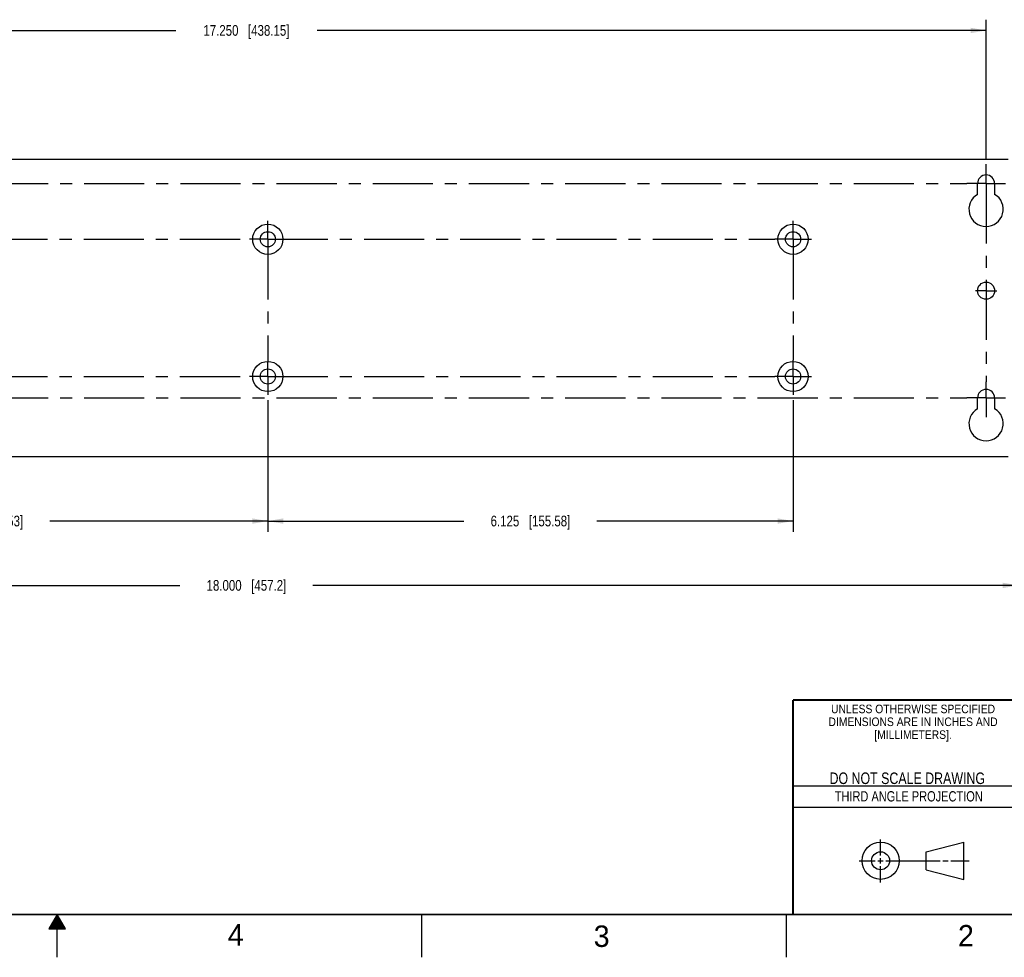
# Model space of a CAD drawing. Header units: inches. Extents: x 0 to 34, y 0 to 22.
# Tile 3 of 11: x 16.6 to 28, y 0 to 10.9. Entities that reach past the tile are written whole.
import ezdxf

# ---------------------------------------------------------------- set-up
doc = ezdxf.new("R2010")
doc.units = ezdxf.units.IN
doc.header["$LTSCALE"] = 1.87
doc.header["$MEASUREMENT"] = 0
doc.linetypes.add('CENTER', pattern=[0.6, 0.375, -0.075, 0.075, -0.075])
doc.layers.get('0').update_dxf_attribs({"linetype": 'CONTINUOUS'})
doc.layers.add('02___PRT_ALL_AXES', color=7, linetype='CONTINUOUS')
doc.layers.add('DIMENSIONS', color=7, linetype='CONTINUOUS')
doc.styles.get("Standard").update_dxf_attribs({"font": 'txt', "width": 0.8})
doc.styles.add('TEXTSTYLE_2', font='txt')
doc.styles.add('TEXTSTYLE_3', font='txt', dxfattribs={"width": 0.9})
doc.dimstyles.new('DIMSTYLE_1', dxfattribs={"dimtxt": 0.125, "dimasz": 0.18, "dimexe": 0.125, "dimexo": 0.0625, "dimgap": 0.0625, "dimtad": 0, "dimtih": 1, "dimtoh": 1, "dimdec": 3, "dimzin": 4, "dimdsep": 46, "dimtxsty": 'STANDARD', "dimblk": '_FILLED', "dimblk1": '_FILLED', "dimblk2": '_FILLED', "dimcen": 0.09, "dimadec": 0, "dimazin": 0, "dimtp": 0.01, "dimtm": 0.01, "dimtfac": 1, "dimtdec": 3, "dimtofl": 0, "dimtmove": 0, "dimatfit": 3, "dimldrblk": '_FILLED', "dimfxl": 1, "dimtolj": 1, "dimtzin": 4, "dimarcsym": 0})

# ---------------------------------------------------------------- blocks, each defined once
blk = doc.blocks.new('_FILLED')
at = {"color": 0, "linetype": 'BYBLOCK'}
blk.add_solid([(0, 0), (-1, 0.174), (-1, -0.174)], dxfattribs=at)
blk = doc.blocks.new('*D3')
at = {"layer": 'DIMENSIONS', "color": 2, "linetype": 'CONTINUOUS'}
for p, q in [((10.581, 9.309), (10.581, 10.931)), ((27.831, 9.309), (27.831, 10.931)), ((10.581, 10.806), (18.381, 10.806)), ((27.831, 10.806), (20.031, 10.806))]:
    blk.add_line(p, q, dxfattribs=at)
at = {"layer": 'DIMENSIONS', "color": 2, "linetype": 'CONTINUOUS', "xscale": 0.18, "yscale": 0.18, "zscale": 0.18, "rotation": 180}
blk.add_blockref('_FILLED', (10.581, 10.806), dxfattribs=at)
at = {"layer": 'DIMENSIONS', "color": 2, "linetype": 'CONTINUOUS', "xscale": 0.18, "yscale": 0.18, "zscale": 0.18}
blk.add_blockref('_FILLED', (27.831, 10.806), dxfattribs=at)
at = {"layer": 'DIMENSIONS', "color": 2, "linetype": 'CONTINUOUS', "insert": (19.206, 10.869), "char_height": 0.125, "width": 1.525, "attachment_point": 2, "line_spacing_factor": 0.9}
blk.add_mtext('17.250{\\Ftxt.shx;\\W1.000000;\\H0.125000; }[438.15]', dxfattribs=at)
blk = doc.blocks.new('*D5')
at = {"layer": 'DIMENSIONS', "color": 2, "linetype": 'CONTINUOUS'}
for p, q in [((12.82, 6.495), (12.82, 4.961)), ((19.455, 6.495), (19.455, 4.961)), ((12.82, 5.086), (15.363, 5.086)), ((19.455, 5.086), (16.913, 5.086))]:
    blk.add_line(p, q, dxfattribs=at)
at = {"layer": 'DIMENSIONS', "color": 2, "linetype": 'CONTINUOUS', "xscale": 0.18, "yscale": 0.18, "zscale": 0.18, "rotation": 180}
blk.add_blockref('_FILLED', (12.82, 5.086), dxfattribs=at)
at = {"layer": 'DIMENSIONS', "color": 2, "linetype": 'CONTINUOUS', "xscale": 0.18, "yscale": 0.18, "zscale": 0.18}
blk.add_blockref('_FILLED', (19.455, 5.086), dxfattribs=at)
at = {"layer": 'DIMENSIONS', "color": 2, "linetype": 'CONTINUOUS', "insert": (16.138, 5.149), "char_height": 0.125, "width": 1.425, "attachment_point": 2, "line_spacing_factor": 0.9}
blk.add_mtext('6.635{\\Ftxt.shx;\\W1.000000;\\H0.125000; }[168.53]', dxfattribs=at)
blk = doc.blocks.new('*D6')
at = {"layer": 'DIMENSIONS', "color": 2, "linetype": 'CONTINUOUS'}
for p, q in [((19.455, 6.495), (19.455, 4.961)), ((25.58, 6.495), (25.58, 4.961)), ((19.455, 5.086), (21.743, 5.086)), ((25.58, 5.086), (23.293, 5.086))]:
    blk.add_line(p, q, dxfattribs=at)
at = {"layer": 'DIMENSIONS', "color": 2, "linetype": 'CONTINUOUS', "xscale": 0.18, "yscale": 0.18, "zscale": 0.18, "rotation": 180}
blk.add_blockref('_FILLED', (19.455, 5.086), dxfattribs=at)
at = {"layer": 'DIMENSIONS', "color": 2, "linetype": 'CONTINUOUS', "xscale": 0.18, "yscale": 0.18, "zscale": 0.18}
blk.add_blockref('_FILLED', (25.58, 5.086), dxfattribs=at)
at = {"layer": 'DIMENSIONS', "color": 2, "linetype": 'CONTINUOUS', "insert": (22.518, 5.149), "char_height": 0.125, "width": 1.425, "attachment_point": 2, "line_spacing_factor": 0.9}
blk.add_mtext('6.125{\\Ftxt.shx;\\W1.000000;\\H0.125000; }[155.58]', dxfattribs=at)
blk = doc.blocks.new('*D7')
at = {"layer": 'DIMENSIONS', "color": 2, "linetype": 'CONTINUOUS'}
for p, q in [((10.206, 5.892), (10.206, 4.211)), ((28.206, 5.892), (28.206, 4.211)), ((10.206, 4.336), (18.431, 4.336)), ((28.206, 4.336), (19.981, 4.336))]:
    blk.add_line(p, q, dxfattribs=at)
at = {"layer": 'DIMENSIONS', "color": 2, "linetype": 'CONTINUOUS', "xscale": 0.18, "yscale": 0.18, "zscale": 0.18, "rotation": 180}
blk.add_blockref('_FILLED', (10.206, 4.336), dxfattribs=at)
at = {"layer": 'DIMENSIONS', "color": 2, "linetype": 'CONTINUOUS', "xscale": 0.18, "yscale": 0.18, "zscale": 0.18}
blk.add_blockref('_FILLED', (28.206, 4.336), dxfattribs=at)
at = {"layer": 'DIMENSIONS', "color": 2, "linetype": 'CONTINUOUS', "insert": (19.206, 4.399), "char_height": 0.125, "width": 1.425, "attachment_point": 2, "line_spacing_factor": 0.9}
blk.add_mtext('18.000{\\Ftxt.shx;\\W1.000000;\\H0.125000; }[457.2]', dxfattribs=at)

msp = doc.modelspace()

# ---------------------------------------------------------------- linework, layer by layer
at = {"color": 7, "linetype": 'CONTINUOUS'}
for p, q in [((10.3245, 9.3064), (28.0883, 9.3064)), ((28.0883, 5.8364), (10.3245, 5.8364)), ((27.1331, 1.23), (27.5726, 1.3428)), ((27.5726, 0.9086), (27.5726, 1.3428)), ((27.1331, 1.02), (27.1331, 1.23)), ((27.1331, 1.02), (27.5726, 0.9086))]:
    msp.add_line(p, q, dxfattribs=at)
at = {"color": 2, "linetype": 'CONTINUOUS'}
for p, q in [((25.58, 2), (28.38, 2)), ((25.58, 1.75), (28.38, 1.75)), ((26.6016, 1.1882), (26.6016, 1.375)), ((26.6016, 1.0944), (26.6016, 1.1569)), ((26.3514, 1.1257), (26.5391, 1.1257)), ((26.5703, 1.1257), (26.6328, 1.1257)), ((26.6016, 0.8704), (26.6016, 1.0632)), ((26.6641, 1.1257), (27.2943, 1.1257)), ((27.3256, 1.1257), (27.3881, 1.1257)), ((27.4193, 1.1257), (27.6351, 1.1257)), ((17, 0.5), (16.902, 0.3303)), ((16.9769, 0.46), (17.0231, 0.46)), ((16.9827, 0.47), (17.0173, 0.47)), ((16.9885, 0.48), (17.0116, 0.48)), ((16.9942, 0.49), (17.0058, 0.49)), ((17.098, 0.3303), (17, 0.5)), ((17, 0), (17, 0.5)), ((21.25, 0), (21.25, 0.5)), ((25.5, 0.5), (25.5, 0)), ((16.9134, 0.35), (17.0866, 0.35)), ((16.9192, 0.36), (17.0808, 0.36)), ((16.925, 0.37), (17.0751, 0.37)), ((16.9307, 0.38), (17.0693, 0.38)), ((16.9365, 0.39), (17.0635, 0.39)), ((16.9423, 0.4), (17.0578, 0.4)), ((16.9481, 0.41), (17.052, 0.41)), ((16.9538, 0.42), (17.0462, 0.42)), ((16.9596, 0.43), (17.0404, 0.43)), ((16.9654, 0.44), (17.0347, 0.44)), ((16.9712, 0.45), (17.0289, 0.45)), ((16.902, 0.3303), (17.098, 0.3303)), ((16.9076, 0.34), (17.0924, 0.34))]:
    msp.add_line(p, q, dxfattribs=at)
at = {"color": 7, "linetype": 'CONTINUOUS', "const_width": 0.02}
for points in [[(25.58, 3), (33.5, 3)], [(25.58, 3), (25.58, 0.5)], [(0.5, 0.5), (33.5, 0.5)]]:
    msp.add_lwpolyline(points, dxfattribs=at)
at = {"color": 7, "linetype": 'CONTINUOUS'}
for centre, radius in [((26.6016, 1.1257), 0.2171), ((26.601, 1.125), 0.105)]:
    msp.add_circle(centre, radius, dxfattribs=at)
at = {"layer": '02___PRT_ALL_AXES', "color": 7, "linetype": 'CENTER'}
for p, q in [((27.8314, 9.0214), (27.8314, 9.2464)), ((10.5814, 9.0214), (27.6064, 9.0214)), ((27.8314, 9.0214), (27.6064, 9.0214)), ((27.8314, 9.0214), (28.0564, 9.0214)), ((27.8314, 9.0214), (27.8314, 6.7104)), ((19.4554, 8.3714), (19.4554, 8.5849)), ((25.5804, 8.3714), (25.5804, 8.5849)), ((12.8204, 8.3714), (19.2418, 8.3714)), ((19.4554, 8.3714), (19.2418, 8.3714)), ((19.4554, 8.3714), (19.4554, 6.9452)), ((19.4554, 8.3714), (25.3668, 8.3714)), ((25.5804, 8.3714), (25.3668, 8.3714)), ((25.5804, 8.3714), (25.794, 8.3714)), ((25.5804, 8.3714), (25.5804, 6.9633)), ((27.8314, 7.7714), (27.7063, 7.7714)), ((27.8314, 7.7714), (27.9565, 7.7714)), ((19.4554, 6.7714), (19.4554, 6.9452)), ((25.5804, 6.7714), (25.5804, 6.9633)), ((12.8204, 6.7714), (19.2418, 6.7714)), ((19.4554, 6.7714), (19.2418, 6.7714)), ((19.4554, 6.7714), (25.3668, 6.7714)), ((19.4554, 6.7714), (19.4554, 6.5578)), ((25.5804, 6.7714), (25.3668, 6.7714)), ((25.5804, 6.7714), (25.794, 6.7714)), ((25.5804, 6.7714), (25.5804, 6.5578)), ((27.8314, 6.5214), (27.8314, 6.7104)), ((10.5814, 6.5214), (27.6064, 6.5214)), ((27.8314, 6.5214), (27.6064, 6.5214)), ((27.8314, 6.5214), (28.0564, 6.5214)), ((27.8314, 6.5214), (27.8314, 6.2964))]:
    msp.add_line(p, q, dxfattribs=at)
at = {"layer": '02___PRT_ALL_AXES', "color": 7, "linetype": 'CONTINUOUS'}
for p, q in [((27.7314, 8.8946), (27.7314, 9.0214)), ((27.9314, 9.0214), (27.9314, 8.8946)), ((27.7314, 6.3946), (27.7314, 6.5214)), ((27.9314, 6.5214), (27.9314, 6.3946))]:
    msp.add_line(p, q, dxfattribs=at)
for centre, radius in [((19.4554, 8.3714), 0.1764), ((25.5804, 8.3714), 0.1764), ((19.4554, 8.3714), 0.0886), ((25.5804, 8.3714), 0.0886), ((27.8314, 7.7714), 0.1), ((19.4554, 6.7714), 0.1764), ((25.5804, 6.7714), 0.1764), ((19.4554, 6.7714), 0.0886), ((25.5804, 6.7714), 0.0886)]:
    msp.add_circle(centre, radius, dxfattribs=at)
for centre, radius, start, end in [((27.8314, 9.0214), 0.1, 0, 180), ((27.8314, 8.7214), 0.2, 120, 60), ((27.8314, 6.5214), 0.1, 0, 180), ((27.8314, 6.2214), 0.2, 120, 60)]:
    msp.add_arc(centre, radius, start, end, dxfattribs=at)

# ---------------------------------------------------------------- texts
at = {"color": 2, "linetype": 'CONTINUOUS', "line_spacing_factor": 0.9}
for s, insert, char_height, width, attachment_point, style in [('UNLESS OTHERWISE SPECIFIED', (26.9799, 2.9459), 0.1, 2.34, 2, 'TEXTSTYLE_3'), ('DIMENSIONS ARE IN INCHES AND', (26.9799, 2.7959), 0.1, 2.52, 2, 'TEXTSTYLE_3'), ('[MILLIMETERS].', (26.9799, 2.6459), 0.1, 1.26, 2, 'TEXTSTYLE_3'), ('4', (18.9884, 0.3869), 0.25, 0.25, 1, 'TEXTSTYLE_2'), ('3', (23.2555, 0.371), 0.25, 0.25, 1, 'TEXTSTYLE_2'), ('2', (27.5035, 0.3763), 0.25, 0.25, 1, 'TEXTSTYLE_2')]:
    msp.add_mtext(s, dxfattribs=dict(at, insert=insert, char_height=char_height, width=width, attachment_point=attachment_point, style=style))
at = {"color": 7, "linetype": 'CONTINUOUS', "insert": (26.9127, 2.1549), "char_height": 0.135, "width": 2.16, "attachment_point": 2, "line_spacing_factor": 0.9}
msp.add_mtext('DO NOT SCALE DRAWING', dxfattribs=at)
at = {"color": 2, "linetype": 'CONTINUOUS', "insert": (26.9296, 1.9368), "char_height": 0.12, "width": 2.112, "attachment_point": 2, "line_spacing_factor": 0.9}
msp.add_mtext('THIRD ANGLE PROJECTION', dxfattribs=at)

# ---------------------------------------------------------------- dimensions: what is measured, and where the dimension line sits
at = {"layer": 'DIMENSIONS', "color": 2, "linetype": 'CONTINUOUS'}
for base, p1, p2, picture, middle in [((27.8314, 10.8064), (10.5814, 9.2464), (27.8314, 9.2464), '*D3', (19.2064, 10.8064)), ((19.4554, 5.0864), (12.8204, 6.5578), (19.4554, 6.5578), '*D5', (16.1379, 5.0864)), ((25.5804, 5.0864), (19.4554, 6.5578), (25.5804, 6.5578), '*D6', (22.5179, 5.0864)), ((28.2064, 4.3364), (10.2064, 5.9545), (28.2064, 5.9545), '*D7', (19.2064, 4.3364))]:
    dim = msp.add_linear_dim(base=base, p1=p1, p2=p2, dimstyle='DIMSTYLE_1', dxfattribs=at)
    dim.commit()
    dim.dimension.update_dxf_attribs({"geometry": picture, "text_midpoint": middle, "dimtype": 160})

doc.saveas('drawing.dxf')
